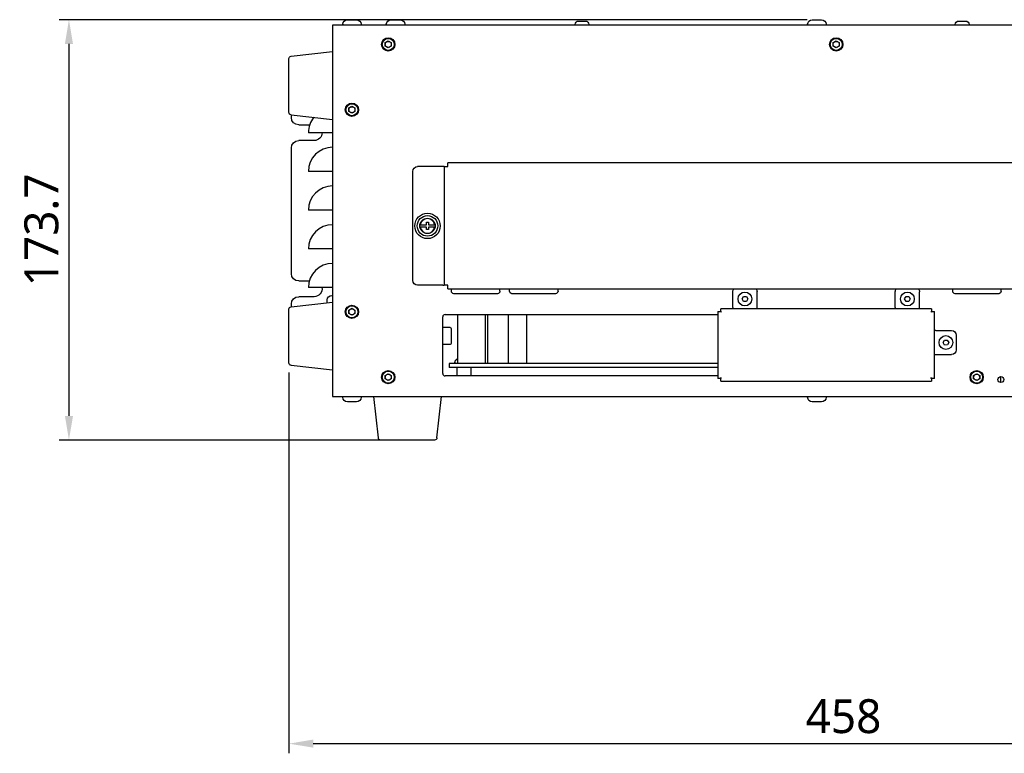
# Model space of a CAD drawing. Header units: millimetres. Extents: x 165 to 2541, y 199 to 1879.
# Tile 3 of 61: x 595 to 1002, y 808 to 1111. Entities that reach past the tile are written whole.
import ezdxf

# ---------------------------------------------------------------- set-up
doc = ezdxf.new("R2010")
doc.units = ezdxf.units.MM
doc.header["$LTSCALE"] = 4
doc.styles.add('Rainbow-4.0 Style', font='malgunsl.ttf')
doc.dimstyles.new('Rainbow-4.0 Style', dxfattribs={"dimtxt": 3.5, "dimasz": 2.5, "dimexe": 1, "dimexo": 1, "dimgap": 1, "dimtad": 1, "dimdsep": 46, "dimtxsty": 'Rainbow-4.0 Style', "dimcen": 0, "dimclrd": 251, "dimclre": 251, "dimclrt": 7, "dimazin": 3, "dimtp": 0.1, "dimtm": 0.1, "dimtfac": 0.61, "dimtmove": 0, "dimatfit": 3, "dimfxl": 1, "dimlwd": -1, "dimlwe": -1, "dimarcsym": 1})

# ---------------------------------------------------------------- blocks, each defined once
blk = doc.blocks.new('*D47')
at = {"color": 251, "linetype": 'ByBlock', "transparency": 16777216}
for p, q in [((920.36, 1111.16), (611.49, 1111.16)), ((615.49, 1101.16), (615.49, 947.46)), ((751.36, 937.46), (611.49, 937.46))]:
    blk.add_line(p, q, dxfattribs=at)
at = {"color": 251, "transparency": 16777216}
for points in [[(613.82, 1101.16), (617.16, 1101.16), (615.49, 1111.16)], [(613.82, 947.46), (617.16, 947.46), (615.49, 937.46)]]:
    blk.add_solid(points, dxfattribs=at)
at = {"layer": 'Defpoints', "color": 0, "transparency": 16777216}
for p in [(924.36, 1111.16), (615.49, 937.46), (755.36, 937.46)]:
    blk.add_point(p, dxfattribs=at)
at = {"color": 7, "transparency": 16777216, "insert": (604.21, 1024.31), "char_height": 14, "attachment_point": 5, "rotation": 90, "style": 'Rainbow-4.0 Style'}
blk.add_mtext('173.7', dxfattribs=at)
blk = doc.blocks.new('*D69')
at = {"color": 251, "linetype": 'ByBlock', "transparency": 16777216}
for p, q in [((1164.36, 978.21), (1164.36, 808.05)), ((706.36, 965.36), (706.36, 808.05)), ((716.36, 812.05), (1154.36, 812.05))]:
    blk.add_line(p, q, dxfattribs=at)
at = {"color": 251, "transparency": 16777216}
for points in [[(716.36, 813.72), (716.36, 810.39), (706.36, 812.05)], [(1154.36, 813.72), (1154.36, 810.39), (1164.36, 812.05)]]:
    blk.add_solid(points, dxfattribs=at)
at = {"layer": 'Defpoints', "color": 0, "transparency": 16777216}
for p in [(1164.36, 982.21), (706.36, 969.36), (1164.36, 812.05)]:
    blk.add_point(p, dxfattribs=at)
at = {"color": 7, "transparency": 16777216, "insert": (935.36, 823.3), "char_height": 14, "attachment_point": 5, "style": 'Rainbow-4.0 Style'}
blk.add_mtext('458', dxfattribs=at)

msp = doc.modelspace()

# ---------------------------------------------------------------- linework, layer by layer
at = {"color": 0, "ltscale": 0.657895}
for p, q in [((730.459, 1111.162), (734.259, 1111.162)), ((748.459, 1111.162), (752.259, 1111.162)), ((825.934, 1110.612), (828.784, 1110.612)), ((922.459, 1111.162), (926.259, 1111.162)), ((982.934, 1110.612), (985.784, 1110.612)), ((1124.359, 1108.962), (724.359, 1108.962)), ((724.359, 1108.962), (724.359, 955.462)), ((728.559, 1109.262), (728.559, 1108.962)), ((736.159, 1109.262), (736.159, 1108.962)), ((746.559, 1109.262), (746.559, 1108.962)), ((754.159, 1109.262), (754.159, 1108.962)), ((824.509, 1109.187), (824.509, 1108.962)), ((830.209, 1109.187), (830.209, 1108.962)), ((920.559, 1109.262), (920.559, 1108.962)), ((928.159, 1109.262), (928.159, 1108.962)), ((981.509, 1109.187), (981.509, 1108.962)), ((987.209, 1109.187), (987.209, 1108.962)), ((746.109, 1101.684), (747.359, 1102.406)), ((747.359, 1102.406), (748.609, 1101.684)), ((931.109, 1101.684), (932.359, 1102.406)), ((932.359, 1102.406), (933.609, 1101.684)), ((707.248, 1096.061), (724.359, 1097.962)), ((746.109, 1100.241), (746.109, 1101.684)), ((747.359, 1099.519), (746.109, 1100.241)), ((748.609, 1100.241), (747.359, 1099.519)), ((748.609, 1101.684), (748.609, 1100.241)), ((931.109, 1100.241), (931.109, 1101.684)), ((932.359, 1099.519), (931.109, 1100.241)), ((933.609, 1100.241), (932.359, 1099.519)), ((933.609, 1101.684), (933.609, 1100.241)), ((706.359, 1072.858), (706.359, 1095.067)), ((731.109, 1074.684), (732.359, 1075.406)), ((731.109, 1073.241), (731.109, 1074.684)), ((732.359, 1075.406), (733.609, 1074.684)), ((733.609, 1074.684), (733.609, 1073.241)), ((707.248, 1071.864), (724.359, 1069.962)), ((707.359, 1070.712), (707.359, 1071.851)), ((732.359, 1072.519), (731.109, 1073.241)), ((733.609, 1073.241), (732.359, 1072.519)), ((710.359, 1067.712), (714.902, 1067.712)), ((724.359, 1064.462), (714.359, 1064.462)), ((707.359, 1006.212), (707.359, 1058.212)), ((716.759, 1061.212), (710.359, 1061.212)), ((769.959, 1050.462), (759.459, 1050.462)), ((770.459, 1050.462), (769.959, 1050.462)), ((770.459, 1050.462), (771.959, 1050.462)), ((770.459, 1050.462), (770.459, 1001.462)), ((1050.959, 1051.962), (771.959, 1051.962)), ((771.959, 1050.462), (771.959, 1051.962)), ((724.359, 1048.462), (714.359, 1048.462)), ((757.459, 1003.462), (757.459, 1048.462)), ((724.359, 1032.462), (714.359, 1032.462)), ((760.601, 1026.462), (763.189, 1026.462)), ((763.189, 1025.462), (760.601, 1025.462)), ((763.189, 1026.462), (763.189, 1027.462)), ((763.189, 1024.462), (763.189, 1025.462)), ((763.929, 1027.462), (763.929, 1026.462)), ((763.929, 1026.462), (766.517, 1026.462)), ((766.517, 1025.462), (763.929, 1025.462)), ((763.929, 1025.462), (763.929, 1024.462)), ((724.359, 1016.462), (714.359, 1016.462)), ((710.359, 1003.212), (714.744, 1003.212)), ((724.359, 1000.462), (714.359, 1000.462)), ((769.959, 1001.462), (759.459, 1001.462)), ((769.959, 1001.462), (770.459, 1001.462)), ((771.959, 1001.462), (770.459, 1001.462)), ((771.959, 999.962), (771.959, 1001.462)), ((716.759, 996.712), (710.359, 996.712)), ((724.059, 997.262), (724.359, 997.262)), ((771.959, 999.962), (1050.959, 999.962)), ((773.459, 998.962), (773.459, 999.962)), ((792.459, 997.962), (774.459, 997.962)), ((793.459, 998.962), (793.459, 999.962)), ((797.459, 998.962), (797.459, 999.962)), ((816.459, 997.962), (798.459, 997.962)), ((817.459, 998.962), (817.459, 999.962)), ((889.659, 992.262), (889.659, 998.762)), ((893.504, 995.762), (894.081, 996.762)), ((894.081, 996.762), (895.236, 996.762)), ((895.236, 996.762), (895.814, 995.762)), ((899.659, 992.262), (899.659, 998.762)), ((956.759, 992.262), (956.759, 998.762)), ((960.604, 995.762), (961.181, 996.762)), ((961.181, 996.762), (962.336, 996.762)), ((962.336, 996.762), (962.914, 995.762)), ((966.759, 992.262), (966.759, 998.762)), ((980.459, 998.962), (980.459, 999.962)), ((999.459, 997.962), (981.459, 997.962)), ((1000.459, 998.962), (1000.459, 999.962)), ((707.248, 992.561), (724.359, 994.462)), ((707.359, 992.574), (707.359, 993.712)), ((722.159, 994.218), (722.159, 995.362)), ((889.659, 992.262), (889.659, 991.762)), ((894.081, 994.762), (893.504, 995.762)), ((895.236, 994.762), (894.081, 994.762)), ((895.814, 995.762), (895.236, 994.762)), ((899.659, 991.762), (899.659, 992.262)), ((956.759, 992.262), (956.759, 991.762)), ((961.181, 994.762), (960.604, 995.762)), ((962.336, 994.762), (961.181, 994.762)), ((962.914, 995.762), (962.336, 994.762)), ((966.759, 991.762), (966.759, 992.262)), ((706.359, 969.358), (706.359, 991.567)), ((731.109, 991.184), (732.359, 991.906)), ((731.109, 989.741), (731.109, 991.184)), ((732.359, 989.019), (731.109, 989.741)), ((732.359, 991.906), (733.609, 991.184)), ((733.609, 989.741), (732.359, 989.019)), ((733.609, 991.184), (733.609, 989.741)), ((769.859, 964.962), (769.859, 988.362)), ((770.859, 989.362), (883.459, 989.362)), ((775.897, 989.362), (775.897, 969.162)), ((787.431, 989.362), (787.431, 969.162)), ((788.318, 989.362), (788.318, 969.162)), ((796.835, 989.362), (796.835, 969.162)), ((804.483, 989.162), (804.483, 969.162)), ((883.459, 989.162), (804.483, 989.162)), ((835.539, 989.362), (835.539, 989.162)), ((883.459, 990.562), (884.659, 990.562)), ((883.459, 990.562), (883.459, 962.962)), ((971.759, 991.762), (884.659, 991.762)), ((884.659, 990.562), (884.659, 991.762)), ((884.659, 990.562), (884.959, 990.262)), ((971.459, 990.262), (971.759, 990.562)), ((971.759, 991.762), (971.759, 990.562)), ((971.759, 990.562), (972.959, 990.562)), ((972.959, 962.962), (972.959, 990.562)), ((772.959, 983.962), (769.859, 983.962)), ((773.359, 983.562), (773.359, 977.362)), ((973.459, 982.762), (972.959, 982.762)), ((973.459, 982.762), (979.959, 982.762)), ((981.959, 980.762), (981.959, 974.762)), ((772.959, 976.962), (769.859, 976.962)), ((976.504, 977.734), (977.057, 978.748)), ((977.106, 976.749), (976.504, 977.734)), ((977.057, 978.748), (978.212, 978.776)), ((978.26, 976.777), (977.106, 976.749)), ((978.212, 978.776), (978.813, 977.791)), ((978.813, 977.791), (978.26, 976.777)), ((972.959, 972.762), (973.459, 972.762)), ((973.459, 972.762), (979.959, 972.762)), ((707.248, 968.364), (724.359, 966.462)), ((883.459, 969.162), (772.539, 969.162)), ((772.539, 969.162), (772.539, 967.462)), ((774.909, 969.462), (774.909, 969.162)), ((746.109, 964.184), (747.359, 964.906)), ((746.109, 962.741), (746.109, 964.184)), ((747.359, 964.906), (748.609, 964.184)), ((748.609, 964.184), (748.609, 962.741)), ((883.459, 963.962), (770.859, 963.962)), ((883.459, 967.462), (772.539, 967.462)), ((775.759, 963.962), (775.759, 967.462)), ((781.659, 963.962), (781.659, 967.462)), ((989.109, 964.184), (990.359, 964.906)), ((989.109, 962.741), (989.109, 964.184)), ((990.359, 964.906), (991.609, 964.184)), ((991.609, 964.184), (991.609, 962.741)), ((747.359, 962.019), (746.109, 962.741)), ((748.609, 962.741), (747.359, 962.019)), ((884.659, 962.962), (883.459, 962.962)), ((884.659, 962.962), (884.959, 963.262)), ((884.659, 961.762), (884.659, 962.962)), ((884.659, 961.762), (971.759, 961.762)), ((971.759, 962.962), (971.459, 963.262)), ((972.959, 962.962), (971.759, 962.962)), ((971.759, 962.962), (971.759, 961.762)), ((990.359, 962.019), (989.109, 962.741)), ((991.609, 962.741), (990.359, 962.019)), ((1000.309, 961.234), (1000.309, 963.691)), ((724.359, 955.462), (1124.359, 955.462)), ((728.559, 955.162), (728.559, 955.462)), ((734.259, 953.262), (730.459, 953.262)), ((736.159, 955.162), (736.159, 955.462)), ((743.26, 938.352), (741.359, 955.462)), ((767.458, 938.352), (769.359, 955.462)), ((920.559, 955.162), (920.559, 955.462)), ((926.259, 953.262), (922.459, 953.262)), ((928.159, 955.162), (928.159, 955.462)), ((766.464, 937.462), (744.254, 937.462))]:
    msp.add_line(p, q, dxfattribs=at)
for centre, radius in [((747.359, 1100.962), 2.75), ((747.359, 1100.962), 2.475), ((932.359, 1100.962), 2.75), ((932.359, 1100.962), 2.475), ((732.359, 1073.962), 2.75), ((732.359, 1073.962), 2.475), ((763.559, 1025.962), 5.25), ((763.559, 1025.962), 4.24), ((763.559, 1025.962), 3.17), ((894.659, 995.762), 2.85), ((961.759, 995.762), 2.85), ((732.359, 990.462), 2.75), ((732.359, 990.462), 2.475), ((977.659, 977.762), 2.85), ((747.359, 963.462), 2.75), ((747.359, 963.462), 2.475), ((990.359, 963.462), 2.75), ((990.359, 963.462), 2.475), ((1000.359, 962.462), 1.229)]:
    msp.add_circle(centre, radius, dxfattribs=at)
at = {"color": 0, "ltscale": 0.657895, "extrusion": (0, 0, -1)}
for centre, radius, start, end in [((-730.459, 1109.262), 1.9, 0, 90), ((-734.259, 1109.262), 1.9, 90, 180), ((-748.459, 1109.262), 1.9, 0, 90), ((-752.259, 1109.262), 1.9, 90, 180), ((-825.934, 1109.187), 1.425, 0, 90), ((-828.784, 1109.187), 1.425, 90, 180), ((-922.459, 1109.262), 1.9, 0, 90), ((-926.259, 1109.262), 1.9, 90, 180), ((-982.934, 1109.187), 1.425, 0, 90), ((-985.784, 1109.187), 1.425, 90, 180), ((-747.359, 1100.962), 1.25, 0, 60), ((-747.359, 1100.962), 1.25, 60, 120), ((-747.359, 1100.962), 1.25, 120, 180), ((-932.359, 1100.962), 1.25, 0, 60), ((-932.359, 1100.962), 1.25, 60, 120), ((-932.359, 1100.962), 1.25, 120, 180), ((-747.359, 1100.962), 1.25, 300, 0), ((-747.359, 1100.962), 1.25, 240, 300), ((-747.359, 1100.962), 1.25, 180, 240), ((-932.359, 1100.962), 1.25, 300, 0), ((-932.359, 1100.962), 1.25, 240, 300), ((-932.359, 1100.962), 1.25, 180, 240), ((-707.359, 1095.067), 1, 0, 83.65981), ((-732.359, 1073.962), 1.25, 0, 60), ((-732.359, 1073.962), 1.25, 300, 0), ((-732.359, 1073.962), 1.25, 60, 120), ((-732.359, 1073.962), 1.25, 120, 180), ((-732.359, 1073.962), 1.25, 180, 240), ((-707.359, 1072.858), 1, 276.34019, 0), ((-710.359, 1070.712), 3, 270, 0), ((-732.359, 1073.962), 1.25, 240, 300), ((-716.759, 1064.462), 3.25, 180, 270), ((-710.359, 1058.212), 3, 0, 90), ((-759.459, 1048.462), 2, 0, 90), ((-763.559, 1025.962), 1.545, 76.14365, 103.85635), ((-763.559, 1025.962), 1.545, 256.14365, 283.85635), ((-710.359, 1006.212), 3, 270, 0), ((-716.759, 999.962), 3.25, 171.15012, 270), ((-759.459, 1003.462), 2, 270, 0), ((-710.359, 993.712), 3, 0, 90), ((-724.059, 995.362), 1.9, 0, 90), ((-774.459, 998.962), 1, 270, 0), ((-792.459, 998.962), 1, 180, 270), ((-798.459, 998.962), 1, 270, 0), ((-816.459, 998.962), 1, 180, 270), ((-891.659, 998.762), 2, 0, 36.8699), ((-897.659, 998.762), 2, 143.1301, 180), ((-958.759, 998.762), 2, 0, 36.8699), ((-964.759, 998.762), 2, 143.1301, 180), ((-981.459, 998.962), 1, 270, 0), ((-999.459, 998.962), 1, 180, 270), ((-707.359, 991.567), 1, 0, 83.65981), ((-732.359, 990.462), 1.25, 0, 60), ((-732.359, 990.462), 1.25, 300, 0), ((-732.359, 990.462), 1.25, 60, 120), ((-732.359, 990.462), 1.25, 240, 300), ((-732.359, 990.462), 1.25, 120, 180), ((-732.359, 990.462), 1.25, 180, 240), ((-772.959, 983.562), 0.4, 90, 180), ((-979.959, 980.762), 2, 90, 180), ((-772.959, 977.362), 0.4, 180, 270), ((-979.959, 974.762), 2, 180, 270), ((-707.359, 969.358), 1, 276.34019, 0), ((-776.809, 969.462), 1.9, 0, 61.31165), ((-747.359, 963.462), 1.25, 0, 60), ((-747.359, 963.462), 1.25, 60, 120), ((-747.359, 963.462), 1.25, 120, 180), ((-990.359, 963.462), 1.25, 0, 60), ((-990.359, 963.462), 1.25, 60, 120), ((-990.359, 963.462), 1.25, 120, 180), ((-747.359, 963.462), 1.25, 300, 0), ((-747.359, 963.462), 1.25, 240, 300), ((-747.359, 963.462), 1.25, 180, 240), ((-990.359, 963.462), 1.25, 300, 0), ((-990.359, 963.462), 1.25, 240, 300), ((-990.359, 963.462), 1.25, 180, 240), ((-730.459, 955.162), 1.9, 270, 0), ((-734.259, 955.162), 1.9, 180, 270), ((-922.459, 955.162), 1.9, 270, 0), ((-926.259, 955.162), 1.9, 180, 270), ((-744.254, 938.462), 1, 270, 353.65981), ((-766.464, 938.462), 1, 186.34019, 270)]:
    msp.add_arc(centre, radius, start, end, dxfattribs=at)
at = {"color": 0, "ltscale": 0.657895}
for centre, radius, start, end in [((724.359, 1064.462), 10, 140.52327, 180), ((724.359, 1048.462), 10, 90, 180), ((724.359, 1032.462), 10, 90, 180), ((763.559, 1025.962), 3, 9.59407, 170.40593), ((724.359, 1016.462), 10, 90, 180), ((763.559, 1025.962), 3, 189.59407, 350.40593), ((724.359, 1000.462), 10, 90, 180), ((770.859, 988.362), 1, 90, 180), ((770.859, 964.962), 1, 180, 270)]:
    msp.add_arc(centre, radius, start, end, dxfattribs=at)

# ---------------------------------------------------------------- dimensions: what is measured, and where the dimension line sits
dim = msp.add_linear_dim(base=(615.491, 937.462), p1=(924.359, 1111.162), p2=(755.359, 937.462), angle=90, dimstyle='Rainbow-4.0 Style', override={"dimscale": 4, "dimtol": 0, "dimlim": 0, "dimtp": 0.1, "dimtm": 0.1, "dimtfac": 0.61, "dimtdec": 2, "dimtolj": 0, "dimtzin": 8})
dim.commit()
dim.dimension.update_dxf_attribs({"geometry": '*D47', "text_midpoint": (604.21, 1024.312)})
dim = msp.add_linear_dim(base=(1164.359, 812.054), p1=(706.359, 969.358), p2=(1164.359, 982.212), dimstyle='Rainbow-4.0 Style', override={"dimscale": 4})
dim.commit()
dim.dimension.update_dxf_attribs({"geometry": '*D69', "text_midpoint": (935.359, 823.296)})

doc.saveas('drawing.dxf')
